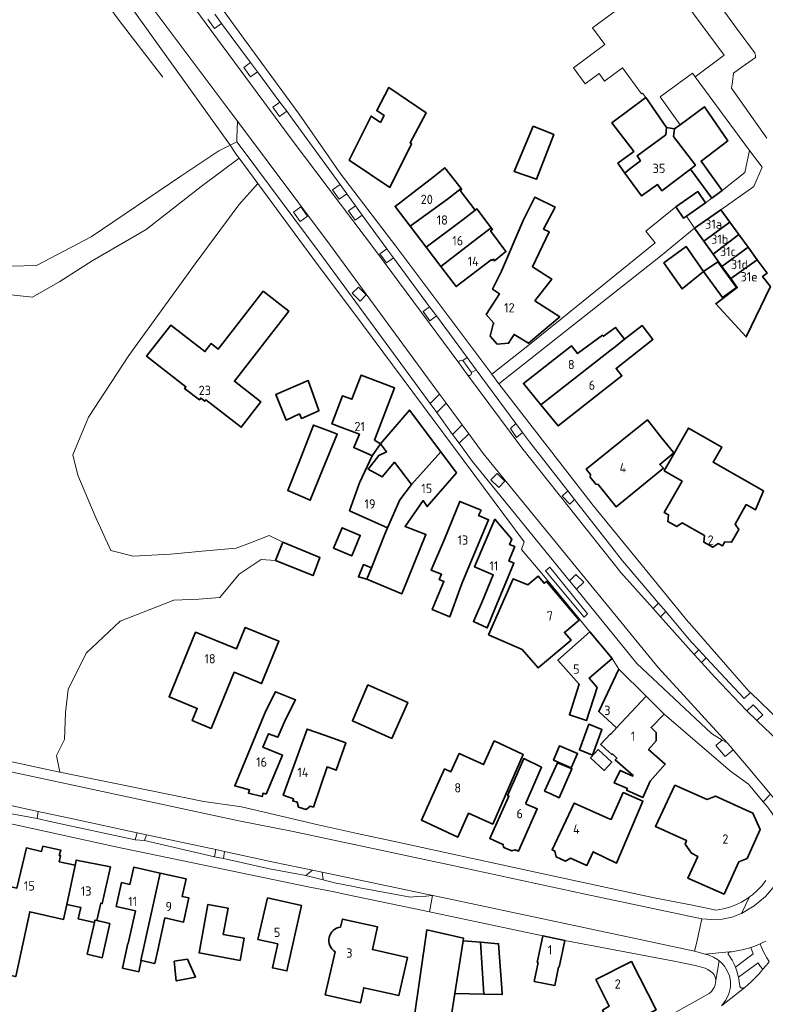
# Model space of a CAD drawing. Header units: metres. Extents: x 245598 to 248629, y 478632 to 481821.
# Tile 116 of 122: x 247805 to 247950, y 480172 to 480363. Entities that reach past the tile are written whole.
import ezdxf
from ezdxf.enums import TextEntityAlignment as Align

# ---------------------------------------------------------------- set-up
doc = ezdxf.new("R2010")
doc.units = ezdxf.units.M
for name, color, linetype, lineweight in [('B-XX-GR-GROENVOORZIENING-GV', 80, 'Continuous', 18), ('B-XX-GR-HOUTWAL-GV', 40, 'Continuous', 13), ('B-XX-OG-BEBOUWING-GV', 7, 'Continuous', 35), ('B-XX-OG-BEBOUWING-T18', 10, 'Continuous', 18), ('B-XX-OG-TERREIN_ERF-GV', 7, 'Continuous', 18), ('B-XX-VH-ONVERHARD-GV', 252, 'Continuous', 18), ('B-XX-VH-VERHARDING_GESLOTEN-GV', 252, 'Continuous', 18), ('B-XX-VH-VERHARDING_OPEN-GV', 252, 'Continuous', 18)]:
    doc.layers.add(name, color=color, linetype=linetype, lineweight=lineweight)
doc.styles.add('NLCS-ISO-M-T18', font='NLCS-ISO.ttf', dxfattribs={"height": 1.8})

msp = doc.modelspace()

# ---------------------------------------------------------------- linework, layer by layer
at = {"layer": 'B-XX-GR-GROENVOORZIENING-GV'}
for points in [[(247832.866, 480351.677), (247824.616, 480362.37), (247807.949, 480385.014), (247787.378, 480412.52), (247785.656, 480415.389), (247785.089, 480416.444), (247783.867, 480418.489), (247765.322, 480443.389), (247748.189, 480466.867), (247747.022, 480468), (247746.311, 480468.067), (247745.9, 480466.478), (247744.911, 480462.9), (247735.078, 480424.2), (247723.678, 480374.967)], [(247726.222, 480359.811), (247737.411, 480349.944), (247745.578, 480342.667), (247749.9, 480345.144), (247754.856, 480347.889), (247758.156, 480349), (247761.4, 480347.644), (247764.089, 480345.078), (247765.978, 480341.133), (247765.978, 480337), (247764.078, 480330.389), (247763.222, 480328.489), (247764.6, 480327.533), (247774.3, 480323.644), (247791.689, 480317.811), (247803.422, 480315.089), (247808.367, 480315.2), (247818.967, 480320.722), (247836.356, 480332.5), (247843.678, 480337.389), (247845.909, 480338.521), (247845.778, 480338.722), (247820.311, 480374.211)], [(247949.676, 480184.269), (247949.133, 480184.016), (247948.585, 480183.774), (247948.798, 480183.232), (247949.314, 480182.111), (247949.896, 480181.065)]]:
    msp.add_lwpolyline(points, dxfattribs=at)
for points in [[(247933.074, 480342.464), (247937.789, 480345.934), (247942.333, 480339.318), (247937.153, 480335.408), (247941.259, 480329.749), (247945.62, 480333.18), (247946.507, 480337.485), (247936.025, 480351.746), (247935.5, 480352.46), (247929.209, 480347.884)], [(247907.87, 480256.728), (247907.005, 480256.044), (247914.469, 480247.082), (247915.115, 480247.729)], [(247827.901, 480205.292), (247827.522, 480203.922), (247829.322, 480203.767), (247829.691, 480204.907)], [(247843.135, 480202.023), (247842.889, 480200.633), (247844.589, 480200.278), (247844.778, 480201.67)], [(247946.786, 480183.057), (247946.377, 480182.938), (247945.809, 480182.784), (247945.211, 480182.634), (247944.724, 480182.522), (247944.398, 480182.454), (247944.087, 480182.395), (247943.782, 480182.344), (247943.415, 480182.291), (247943.024, 480182.245), (247942.6, 480182.206), (247942.512, 480182.115), (247942.467, 480182.047), (247942.434, 480181.965), (247942.419, 480181.879), (247942.423, 480181.787), (247942.423, 480181.784), (247942.454, 480181.68), (247942.508, 480181.588), (247942.723, 480181.31), (247942.943, 480180.993), (247943.178, 480180.617), (247943.323, 480180.36), (247943.463, 480180.089), (247943.581, 480179.825), (247943.8, 480179.273), (247947.265, 480181.858)], [(247949.121, 480178.845), (247948.626, 480179.451), (247948.203, 480180.071), (247944.405, 480177.319), (247944.486, 480176.914), (247944.55, 480176.507), (247944.602, 480176.056), (247944.632, 480175.687), (247944.638, 480175.607), (247944.656, 480175.535), (247944.698, 480175.444), (247944.75, 480175.374), (247944.811, 480175.319), (247944.871, 480175.28), (247944.952, 480175.245), (247945.041, 480175.227), (247945.074, 480175.224), (247945.135, 480175.218), (247945.229, 480175.218), (247945.343, 480175.233), (247945.443, 480175.258), (247945.629, 480175.33), (247946.184, 480175.803), (247946.717, 480176.287), (247947.113, 480176.662), (247947.618, 480177.166), (247947.994, 480177.561), (247948.382, 480177.994)]]:
    msp.add_lwpolyline(points, close=True, dxfattribs=at)
at = {"layer": 'B-XX-GR-HOUTWAL-GV'}
msp.add_lwpolyline([(247795.822, 480220.689), (247811.356, 480217.356), (247812.87, 480217.048), (247812.22, 480220.28), (247813.82, 480223.38), (247814.02, 480228.62), (247814.5, 480233.04), (247817.98, 480240.1), (247824.6, 480246.3), (247834.96, 480250.34), (247839.86, 480250.58), (247843.9, 480250.9), (247847.64, 480255.38), (247851.94, 480258.22), (247854.66, 480258.06), (247856.08, 480261.58), (247853.44, 480262.86), (247849.83, 480261.44), (247847.06, 480260.44), (247841.18, 480259.92), (247834.32, 480259.24), (247827.08, 480258.86), (247822.76, 480260), (247819.72, 480266.66), (247816.36, 480274.54), (247815.422, 480278.521), (247818.456, 480285.822), (247826.3, 480297.778), (247839.111, 480315.522), (247847.589, 480326.967), (247851.234, 480331.087), (247847.629, 480335.961), (247840.3, 480330.511), (247829.633, 480322.189), (247819.156, 480316.122), (247812.9, 480312.111), (247807.589, 480309.078), (247802.211, 480309.611)], dxfattribs=at)
at = {"layer": 'B-XX-OG-BEBOUWING-GV'}
for points in [[(247875.051, 480342.886), (247873.228, 480344.139), (247868.964, 480335.613), (247876.853, 480330.304), (247881.066, 480338.755), (247880.762, 480338.964), (247883.878, 480344.787), (247876.656, 480349.69), (247874.304, 480345.203), (247875.717, 480344.243)], [(247923.37, 480333.889), (247925.392, 480335.464), (247924.754, 480336.424), (247930.312, 480340.529), (247930.48, 480341.903), (247926.426, 480347.712), (247919.882, 480342.844), (247923.992, 480337.459), (247924.113, 480337.287), (247921.027, 480335.027), (247922.4, 480333.08)], [(247935.131, 480333.883), (247939.237, 480328.225), (247941.259, 480329.749), (247937.153, 480335.408), (247942.333, 480339.318), (247937.789, 480345.934), (247933.074, 480342.464), (247931.978, 480341.657), (247931.81, 480340.209), (247936.067, 480334.622)], [(247904.59, 480342.17), (247900.94, 480333.4), (247905.24, 480331.9), (247908.62, 480340.58)], [(247935.131, 480333.883), (247936.067, 480334.622), (247931.81, 480340.209), (247931.978, 480341.657), (247930.48, 480341.903), (247930.312, 480340.529), (247924.754, 480336.424), (247925.392, 480335.464), (247923.37, 480333.889), (247922.4, 480333.08), (247925.64, 480328.66), (247928.695, 480330.892), (247929.572, 480329.678)], [(247884.942, 480332.054), (247882.743, 480330.372), (247877.857, 480326.636), (247880.78, 480322.813), (247888.002, 480328.052), (247890.638, 480330.125), (247887.494, 480334.123)], [(247888.002, 480328.052), (247880.78, 480322.813), (247883.871, 480318.771), (247891.023, 480324.102), (247893.387, 480325.907), (247890.499, 480329.688), (247890.768, 480329.96), (247890.638, 480330.125)], [(247909.805, 480305.246), (247904.949, 480308.362), (247908.22, 480312.56), (247904.5, 480314.92), (247907.74, 480321.68), (247906.62, 480322.26), (247908.88, 480326.5), (247904.96, 480328.42), (247902.68, 480323.92), (247898.466, 480314.077), (247896.745, 480310.598), (247898.084, 480309.729), (247895.505, 480305.685), (247896.985, 480304.039), (247896.867, 480303.846), (247896.272, 480301.523), (247897.625, 480299.961), (247899.842, 480300.12), (247900.404, 480301.027), (247900.917, 480301.854), (247903.741, 480300.115)], [(247932.26, 480326.566), (247933.769, 480324.378), (247934.333, 480324.767), (247938.037, 480327.323), (247936.527, 480329.511)], [(247883.871, 480318.771), (247886.754, 480315.001), (247893.809, 480320.459), (247896.492, 480322.509), (247893.713, 480326.145), (247893.387, 480325.907), (247891.023, 480324.102)], [(247937.711, 480319.874), (247942.722, 480323.586), (247940.961, 480326), (247935.884, 480322.414)], [(247939.489, 480317.404), (247944.48, 480321.176), (247942.722, 480323.586), (247937.711, 480319.874)], [(247896.919, 480316.392), (247897.112, 480316.103), (247899.333, 480317.888), (247896.36, 480321.9), (247896.733, 480322.194), (247896.492, 480322.509), (247893.809, 480320.459), (247886.754, 480315.001), (247889.721, 480311.121), (247896.51, 480316.313), (247896.623, 480316.164)], [(247941.199, 480315.027), (247946.261, 480318.734), (247944.48, 480321.176), (247939.489, 480317.404)], [(247937.64, 480314.04), (247934.24, 480318.86), (247929.94, 480315.7), (247933.46, 480310.64)], [(247946.261, 480318.734), (247941.199, 480315.027), (247942.915, 480312.643), (247948.028, 480316.312)], [(247937.64, 480314.04), (247941.3, 480308.96), (247944, 480310.94), (247940.38, 480315.93)], [(247950.568, 480311.154), (247949.064, 480313.067), (247949.937, 480313.695), (247948.028, 480316.312), (247942.915, 480312.643), (247944.17, 480310.898), (247940.013, 480307.768), (247945.91, 480301.362), (247950.603, 480311.109)], [(247852.296, 480310.212), (247843.584, 480299.003), (247842.22, 480300.064), (247841.018, 480298.518), (247834.417, 480303.649), (247829.723, 480297.608), (247837.335, 480291.693), (247837.086, 480291.372), (247839.937, 480289.156), (247840.198, 480289.493), (247840.979, 480288.885), (247841.194, 480289.161), (247848.038, 480283.842), (247851.872, 480288.777), (247846.726, 480292.776), (247857.271, 480306.344)], [(247906.132, 480288.194), (247909.466, 480284.106), (247918.592, 480291.291), (247921.802, 480293.818), (247920.677, 480295.247), (247927.825, 480300.875), (247925.715, 480303.556), (247922.333, 480300.91), (247920.156, 480299.206), (247920.029, 480299.096)], [(247906.132, 480288.194), (247920.029, 480299.096), (247920.156, 480299.206), (247922.333, 480300.91), (247920.544, 480303.203), (247918.246, 480301.475), (247918.051, 480301.707), (247913.225, 480298.118), (247912.068, 480299.61), (247902.74, 480292.352)], [(247873.87, 480281.376), (247877.73, 480291.509), (247871.29, 480293.961), (247869.502, 480289.267), (247867.695, 480289.955), (247865.624, 480284.516), (247866.003, 480284.372), (247867.175, 480283.926), (247870.941, 480282.492), (247869.836, 480279.921), (247872.878, 480278.565), (247873.447, 480278.315), (247875.037, 480280.609)], [(247863.065, 480287.025), (247863.1, 480287.04), (247863.11, 480287.08), (247863.098, 480287.112), (247861.025, 480292.883), (247854.74, 480290.18), (247856.76, 480285.24), (247859.32, 480286.44), (247859.72, 480285.56)], [(247886.701, 480279.115), (247880.677, 480287.165), (247875.037, 480280.609), (247876.219, 480279.117), (247874.683, 480278.387), (247872.622, 480275.762), (247875.33, 480274.225), (247877.719, 480277.071), (247881.042, 480272.773)], [(247921.867, 480281.339), (247914.913, 480275.726), (247915.745, 480274.671), (247915.686, 480274.184), (247916.745, 480272.841), (247917.232, 480272.785), (247920.675, 480268.419), (247929.88, 480275.903), (247929.139, 480276.664), (247931.87, 480278.904), (247929.58, 480281.762), (247926.757, 480285.286)], [(247863.78, 480275.6), (247866.64, 480282.52), (247865.53, 480282.94), (247862.02, 480284.28), (247859.36, 480277.28), (247857.074, 480271.63), (247861.413, 480269.719)], [(247929.978, 480275.438), (247933.465, 480273.427), (247929.994, 480267.341), (247930.81, 480266.871), (247930.709, 480265.594), (247932.459, 480264.603), (247933.48, 480265.331), (247937.808, 480262.857), (247937.709, 480261.59), (247939.44, 480260.594), (247940.482, 480261.324), (247941.297, 480260.858), (247941.778, 480261.679), (247943.042, 480261.577), (247944.465, 480264.066), (247943.734, 480265.098), (247945.9, 480268.865), (247947.717, 480267.88), (247949.279, 480271.516), (247939.494, 480277.075), (247941.17, 480279.996), (247934.738, 480283.683)], [(247873.447, 480278.315), (247870.954, 480273.114), (247869.04, 480267.69), (247869.06, 480267.69), (247876.377, 480264.342), (247878.801, 480269.775), (247881.042, 480272.773), (247877.719, 480277.071), (247875.33, 480274.225), (247872.622, 480275.762), (247874.683, 480278.387), (247876.219, 480279.117), (247875.037, 480280.609)], [(247886.701, 480279.115), (247881.042, 480272.773), (247878.801, 480269.775), (247876.377, 480264.342), (247875.993, 480263.481), (247873.281, 480256.648), (247872.397, 480254.422), (247879.143, 480251.58), (247883.845, 480263.078), (247879.786, 480264.608), (247883.329, 480269.64), (247884.09, 480268.478), (247889.755, 480275.034)], [(247887.411, 480262.179), (247884.845, 480256.148), (247886.87, 480255.377), (247886.429, 480254.353), (247887.335, 480253.991), (247885.06, 480248.54), (247888.46, 480247.1), (247890.44, 480252.68), (247891.011, 480254.05), (247895.969, 480265.944), (247894.027, 480266.746), (247894.515, 480267.765), (247890.384, 480269.496)], [(247897.249, 480248.787), (247900.89, 480257.547), (247899.92, 480257.96), (247901.057, 480260.747), (247900.036, 480261.111), (247900.474, 480262.181), (247897.221, 480266.027), (247893.273, 480256.797), (247896.882, 480255.248), (247894.686, 480249.873), (247893.027, 480246.233), (247895.734, 480244.971)], [(247865.944, 480260.415), (247869.457, 480258.941), (247871.119, 480262.902), (247867.605, 480264.376)], [(247854.66, 480258.06), (247861.96, 480255.12), (247863.31, 480258.6), (247856.08, 480261.58)], [(247873.281, 480256.648), (247871.74, 480257.24), (247870.74, 480254.88), (247872.397, 480254.422)], [(247895.993, 480243.617), (247902.478, 480240.776), (247905.591, 480237.239), (247911.959, 480242.594), (247910.685, 480244.11), (247913.502, 480246.478), (247907.175, 480254.002), (247906.742, 480253.638), (247905.566, 480255.036), (247903.573, 480253.328), (247900.761, 480254.5)], [(247839.207, 480244.153), (247834.066, 480231.635), (247839.534, 480229.389), (247838.558, 480227.012), (247842.22, 480225.508), (247846.684, 480236.378), (247851.987, 480234.201), (247855.348, 480242.386), (247848.829, 480245.064), (247847.12, 480240.903)], [(247915.584, 480244.215), (247909.407, 480238.717), (247913.56, 480234.058), (247911.629, 480228.115), (247914.929, 480227.042), (247917.015, 480233.46), (247915.486, 480235.258), (247919.92, 480239.028)], [(247920.776, 480225.598), (247926.501, 480231.737), (247921.195, 480236.984), (247917.311, 480228.779)], [(247872.61, 480233.96), (247869.6, 480226.98), (247877.22, 480223.56), (247880.33, 480230.54), (247873.3, 480233.64)], [(247856.657, 480227.257), (247858.58, 480231.02), (247854.68, 480232.62), (247852.8, 480228.884), (247846.807, 480214.376), (247849.622, 480213.642), (247849.453, 480212.993), (247852.112, 480212.3), (247852.282, 480212.948), (247852.868, 480212.795), (247856.017, 480220.31), (247852.259, 480221.861), (247853.344, 480224.473), (247855.162, 480223.824)], [(247923.924, 480216.249), (247921.49, 480217.364), (247920.331, 480214.947), (247922.868, 480213.885), (247922.778, 480213.683), (247922.728, 480213.571), (247925.88, 480212.151), (247925.922, 480212.245), (247927.281, 480215.259), (247930.223, 480218.575), (247926.981, 480221.452), (247928.459, 480223.118), (247928.427, 480224.747), (247927.462, 480225.693), (247929.992, 480228.286), (247926.501, 480231.737), (247920.776, 480225.598), (247919.663, 480224.386), (247919.589, 480224.455), (247917.731, 480222.431), (247917.706, 480222.404), (247918.614, 480221.57), (247919.79, 480220.491), (247919.862, 480220.425), (247919.985, 480220.56), (247920.854, 480219.763), (247920.537, 480219.405), (247923.972, 480216.357)], [(247861.38, 480210.474), (247862.044, 480210.27), (247864.671, 480218.042), (247866.424, 480217.408), (247868.308, 480222.742), (247864.201, 480224.204), (247860.812, 480225.375), (247856.194, 480212.6), (247858.161, 480211.898), (247858.031, 480211.5), (247858.86, 480211.246), (247859.121, 480210.273), (247860.618, 480209.814)], [(247913.58, 480221.38), (247916.1, 480220.34), (247917.93, 480225.27), (247915.4, 480226.3), (247913.57, 480221.38)], [(247897.068, 480223.092), (247895.007, 480218.49), (247890.28, 480220.655), (247888.658, 480217.124), (247887.439, 480217.665), (247882.957, 480207.741), (247889.996, 480204.445), (247892.083, 480209.071), (247896.785, 480206.982), (247902.69, 480220.441)], [(247908.55, 480219.371), (247912, 480217.888), (247913.193, 480220.662), (247909.742, 480222.145)], [(247901.252, 480201.933), (247901.747, 480201.712), (247905.407, 480209.921), (247903.292, 480210.849), (247903.223, 480211.013), (247906.24, 480217.988), (247902.801, 480219.651), (247901.051, 480215.658), (247899.66, 480212.499), (247899.909, 480212.395), (247896.199, 480204.187), (247898.622, 480203.106), (247898.741, 480203.053), (247898.921, 480202.428), (247900.475, 480201.78), (247901.117, 480201.993)], [(247915.743, 480219.808), (247918.397, 480217.376), (247919.86, 480218.973), (247917.206, 480221.405)], [(247906.84, 480213.34), (247908.016, 480212.814), (247909.66, 480212.08), (247912.12, 480217.68), (247911.859, 480217.788), (247909.32, 480218.84)], [(247932.067, 480214.496), (247928.311, 480206.539), (247934.356, 480203.781), (247934.073, 480203.11), (247935.275, 480201.316), (247936.519, 480200.725), (247934.588, 480196.472), (247941.604, 480193.401), (247944.463, 480199.668), (247946.073, 480200.298), (247948.597, 480205.894), (247947.187, 480209.116), (247939.947, 480212.389), (247938.313, 480211.761)], [(247919.204, 480208.025), (247912.588, 480211.054), (247908.276, 480202.002), (247908.83, 480201.738), (247909.065, 480200.632), (247910.862, 480199.82), (247911.878, 480200.359), (247915.048, 480198.955), (247916.272, 480201.627), (247920.78, 480199.42), (247925.88, 480211.4), (247922.06, 480213.08), (247919.94, 480208.31), (247919.722, 480207.843), (247919.222, 480208.063)], [(247798.393, 480174.689), (247801.547, 480174.052), (247802.355, 480177.837), (247804.372, 480177.435), (247807.081, 480189.978), (247813.635, 480188.494), (247814.271, 480191.394), (247815.907, 480199.303), (247815.838, 480199.03), (247812.782, 480199.673), (247813.057, 480200.833), (247812.794, 480200.893), (247813.1, 480201.911), (247809.611, 480202.678), (247809.375, 480201.672), (247806.42, 480202.345), (247804.581, 480194.571), (247802.821, 480194.92)], [(247819.608, 480187.922), (247819.711, 480188.378), (247820.09, 480188.288), (247820.817, 480191.628), (247821.12, 480191.573), (247822.694, 480198.667), (247816.089, 480200.015), (247815.907, 480199.303), (247814.271, 480191.394), (247816.942, 480190.837), (247816.457, 480188.607)], [(247832.371, 480197.485), (247827.238, 480198.637), (247826.487, 480195.291), (247824.877, 480195.652), (247823.83, 480190.981), (247827.539, 480190.149), (247826.127, 480183.851), (247826.078, 480183.86), (247825.052, 480179.058), (247828.174, 480178.358), (247828.667, 480180.557), (247828.625, 480180.567)], [(247832.371, 480197.485), (247828.625, 480180.567), (247828.667, 480180.557), (247831.28, 480179.971), (247831.861, 480182.565), (247833.259, 480188.8), (247836.875, 480187.989), (247837.926, 480192.677), (247836.599, 480192.975), (247837.36, 480196.366)], [(247847.849, 480180.551), (247848.63, 480184.844), (247844.573, 480185.582), (247845.505, 480190.702), (247841.596, 480191.414), (247839.882, 480182.002)], [(247853.119, 480192.709), (247851.274, 480184.615), (247855.139, 480183.744), (247854.097, 480179.115), (247856.892, 480178.524), (247859.705, 480191.222)], [(247819.711, 480188.378), (247819.608, 480187.922), (247818.222, 480181.756), (247821.078, 480181.067), (247822.556, 480187.7), (247820.09, 480188.288)], [(247889.456, 480174.146), (247891.071, 480184.367), (247891.147, 480184.847), (247883.989, 480186.462), (247881.429, 480168.522), (247877.106, 480167.776), (247882.248, 480157.713), (247876.408, 480154.592), (247877.064, 480153.456), (247873.232, 480151.539), (247877.798, 480142.652), (247877.824, 480142.601), (247885.726, 480146.491), (247882.363, 480153.06), (247884.058, 480153.896), (247885.82, 480150.547), (247896.071, 480155.778), (247888.74, 480169.618)], [(247905.393, 480180.18), (247905.554, 480180.145), (247904.836, 480176.501), (247908.833, 480175.73), (247909.533, 480179.281), (247909.644, 480179.257), (247910.764, 480184.417), (247906.513, 480185.34)], [(247895.071, 480174.02), (247894.433, 480184.088), (247891.071, 480184.367), (247889.456, 480174.146)], [(247895.071, 480174.02), (247898.64, 480173.94), (247898.56, 480175.19), (247897.9, 480183.8), (247894.433, 480184.088)], [(247839.207, 480177.328), (247837.623, 480180.803), (247835.055, 480180.401), (247835.454, 480176.599)], [(247923.703, 480180.346), (247916.781, 480176.864), (247919.344, 480171.701), (247918.084, 480170.916), (247920.173, 480166.777), (247928.476, 480171.009)]]:
    msp.add_lwpolyline(points, close=True, dxfattribs=at)
msp.add_lwpolyline([(247866.234, 480182.258), (247864.34, 480173.879), (247871.136, 480172.342), (247871.797, 480175.269), (247878.569, 480173.738), (247880.242, 480181.138), (247873.47, 480182.668), (247874.459, 480187.043), (247867.663, 480188.579), (247867.304, 480186.992)], dxfattribs=at)
msp.add_lwpolyline([(247867.304, 480186.992, 0.7115741), (247866.234, 480182.258)], format="xyb", dxfattribs=at)
at = {"layer": 'B-XX-OG-TERREIN_ERF-GV'}
for points in [[(247838.722, 480372.756), (247848.711, 480359), (247859.267, 480344.478), (247865.01, 480336.26), (247867.18, 480333.16), (247878.02, 480318.94), (247896.62, 480294.16), (247903.56, 480299.64), (247910.22, 480304.98), (247928.28, 480319.56), (247926.47, 480321.86), (247932.26, 480326.566), (247936.527, 480329.511), (247938.037, 480327.323), (247939.237, 480328.225), (247935.131, 480333.883), (247929.572, 480329.678), (247928.695, 480330.892), (247925.64, 480328.66), (247922.4, 480333.08), (247921.027, 480335.027), (247924.113, 480337.287), (247923.992, 480337.459), (247919.882, 480342.844), (247926.426, 480347.712), (247925.799, 480348.599), (247925.601, 480348.453), (247921.914, 480353.458), (247918.454, 480350.91), (247917.383, 480352.364), (247914.718, 480350.402), (247912.437, 480353.499), (247918.535, 480357.991), (247916.131, 480361.255), (247922.709, 480366.101)], [(247950.018, 480210.341), (247949.213, 480211.297), (247946.333, 480214.72), (247942.877, 480217.213), (247929.992, 480228.286), (247927.462, 480225.693), (247928.427, 480224.747), (247928.459, 480223.118), (247926.981, 480221.452), (247930.223, 480218.575), (247927.281, 480215.259), (247925.922, 480212.245), (247925.88, 480212.151), (247922.728, 480213.571), (247922.778, 480213.683), (247922.868, 480213.885), (247920.331, 480214.947), (247921.49, 480217.364), (247923.924, 480216.249), (247923.972, 480216.357), (247920.537, 480219.405), (247920.854, 480219.763), (247919.985, 480220.56), (247919.862, 480220.425), (247919.79, 480220.491), (247918.614, 480221.57), (247917.706, 480222.404), (247917.731, 480222.431), (247919.589, 480224.455), (247919.663, 480224.386), (247920.776, 480225.598), (247917.311, 480228.779), (247921.195, 480236.984), (247919.92, 480239.028), (247915.486, 480235.258), (247917.015, 480233.46), (247914.929, 480227.042), (247911.629, 480228.115), (247913.56, 480234.058), (247909.407, 480238.717), (247915.584, 480244.215), (247913.58, 480246.7), (247906.3, 480255.53), (247902.36, 480260.18), (247902.9, 480261.66), (247871.52, 480303.73), (247861.94, 480316.58), (247851.234, 480331.087), (247847.589, 480326.967), (247839.111, 480315.522), (247826.3, 480297.778), (247818.456, 480285.822), (247815.422, 480278.521), (247816.36, 480274.54), (247819.72, 480266.66), (247822.76, 480260), (247827.08, 480258.86), (247834.32, 480259.24), (247841.18, 480259.92), (247847.06, 480260.44), (247849.83, 480261.44), (247853.44, 480262.86), (247856.08, 480261.58), (247863.31, 480258.6), (247861.96, 480255.12), (247854.66, 480258.06), (247851.94, 480258.22), (247847.64, 480255.38), (247843.9, 480250.9), (247839.86, 480250.58), (247834.96, 480250.34), (247824.6, 480246.3), (247817.98, 480240.1), (247814.5, 480233.04), (247814.02, 480228.62), (247813.82, 480223.38), (247812.22, 480220.28), (247812.87, 480217.048), (247840.778, 480211.367), (247848.111, 480210.289), (247862.94, 480206.8), (247870.52, 480205.16), (247878.09, 480203.52), (247903.59, 480198.01), (247919.4, 480194.59), (247928.04, 480192.72), (247935.467, 480191.291), (247940.074, 480190.277), (247941.489, 480190.536), (247942.66, 480190.864), (247943.888, 480191.329), (247944.994, 480191.865), (247946.204, 480192.599), (247946.547, 480192.853), (247947.096, 480193.26), (247948.106, 480194.162), (247948.84, 480194.944), (247949.725, 480196.076)], [(247950.603, 480311.109), (247945.91, 480301.362), (247940.013, 480307.768), (247944.17, 480310.898), (247942.915, 480312.643), (247941.199, 480315.027), (247939.489, 480317.404), (247937.711, 480319.874), (247935.884, 480322.414), (247929.26, 480317.02), (247897.94, 480292.24), (247907.34, 480280.16), (247916.26, 480268.7), (247922.32, 480261.28), (247934.68, 480246.16), (247934.89, 480245.92), (247942.817, 480236.841), (247946.438, 480232.711), (247946.717, 480232.442), (247956.455, 480223.052)], [(247931.101, 480169.921), (247938.739, 480174.14), (247939.163, 480174.557), (247939.422, 480174.91), (247939.702, 480175.336), (247939.877, 480175.776), (247939.972, 480176.301), (247939.993, 480176.769), (247939.91, 480177.288), (247939.717, 480177.793), (247939.351, 480178.174), (247938.942, 480178.51), (247938.454, 480178.816), (247937.962, 480179.044), (247936.026, 480179.567), (247931.967, 480180.397), (247910.764, 480184.417), (247909.644, 480179.257), (247909.533, 480179.281), (247908.833, 480175.73), (247904.836, 480176.501), (247905.554, 480180.145), (247905.393, 480180.18), (247906.513, 480185.34), (247884.5, 480189.968), (247868.7, 480193.29), (247866.03, 480193.82), (247861.34, 480194.77), (247859.16, 480195.2), (247823.722, 480202.589), (247793.367, 480209.211)], [(247804.581, 480194.571), (247806.42, 480202.345), (247809.375, 480201.672), (247809.611, 480202.678), (247813.1, 480201.911), (247812.794, 480200.893), (247813.057, 480200.833), (247812.782, 480199.673), (247815.838, 480199.03), (247815.907, 480199.303), (247816.089, 480200.015), (247822.694, 480198.667), (247821.12, 480191.573), (247820.817, 480191.628)], [(247820.817, 480191.628), (247820.09, 480188.288), (247822.556, 480187.7), (247821.078, 480181.067), (247818.222, 480181.756), (247819.608, 480187.922), (247816.457, 480188.607), (247816.942, 480190.837), (247814.271, 480191.394), (247813.635, 480188.494), (247807.081, 480189.978), (247804.372, 480177.435), (247802.355, 480177.837), (247801.547, 480174.052), (247801.952, 480173.93), (247801.061, 480169.601)], [(247867.304, 480186.992), (247867.663, 480188.579), (247874.459, 480187.043), (247873.47, 480182.668), (247880.242, 480181.138), (247878.569, 480173.738), (247871.797, 480175.269), (247871.136, 480172.342), (247864.34, 480173.879), (247866.234, 480182.258)], [(247881.429, 480168.522), (247883.989, 480186.462), (247891.147, 480184.847), (247891.071, 480184.367), (247894.433, 480184.088), (247897.9, 480183.8), (247898.56, 480175.19), (247898.64, 480173.94), (247895.071, 480174.02), (247889.456, 480174.146), (247888.74, 480169.618)]]:
    msp.add_lwpolyline(points, dxfattribs=at)
for points in [[(247880.762, 480338.964), (247881.066, 480338.755), (247876.853, 480330.304), (247868.964, 480335.613), (247873.228, 480344.139), (247875.051, 480342.886), (247875.717, 480344.243), (247874.304, 480345.203), (247876.656, 480349.69), (247883.878, 480344.787)], [(247904.59, 480342.17), (247908.62, 480340.58), (247905.24, 480331.9), (247900.94, 480333.4)], [(247896.492, 480322.509), (247896.733, 480322.194), (247896.36, 480321.9), (247899.333, 480317.888), (247897.112, 480316.103), (247896.919, 480316.392), (247896.623, 480316.164), (247896.51, 480316.313), (247889.721, 480311.121), (247886.754, 480315.001), (247883.871, 480318.771), (247880.78, 480322.813), (247877.857, 480326.636), (247882.743, 480330.372), (247884.942, 480332.054), (247887.494, 480334.123), (247890.638, 480330.125), (247890.768, 480329.96), (247890.499, 480329.688), (247893.387, 480325.907), (247893.713, 480326.145)], [(247904.949, 480308.362), (247909.805, 480305.246), (247903.741, 480300.115), (247900.917, 480301.854), (247900.404, 480301.027), (247899.842, 480300.12), (247897.625, 480299.961), (247896.272, 480301.523), (247896.867, 480303.846), (247896.985, 480304.039), (247895.505, 480305.685), (247898.084, 480309.729), (247896.745, 480310.598), (247898.466, 480314.077), (247902.68, 480323.92), (247904.96, 480328.42), (247908.88, 480326.5), (247906.62, 480322.26), (247907.74, 480321.68), (247904.5, 480314.92), (247908.22, 480312.56)], [(247929.94, 480315.7), (247934.24, 480318.86), (247937.64, 480314.04), (247933.46, 480310.64)], [(247937.64, 480314.04), (247940.38, 480315.93), (247944, 480310.94), (247941.3, 480308.96)], [(247852.296, 480310.212), (247857.271, 480306.344), (247846.726, 480292.776), (247851.872, 480288.777), (247848.038, 480283.842), (247841.194, 480289.161), (247840.979, 480288.885), (247840.198, 480289.493), (247839.937, 480289.156), (247837.086, 480291.372), (247837.335, 480291.693), (247829.723, 480297.608), (247834.417, 480303.649), (247841.018, 480298.518), (247842.22, 480300.064), (247843.584, 480299.003)], [(247906.132, 480288.194), (247902.74, 480292.352), (247912.068, 480299.61), (247913.225, 480298.118), (247918.051, 480301.707), (247918.246, 480301.475), (247920.544, 480303.203), (247922.333, 480300.91), (247925.715, 480303.556), (247927.825, 480300.875), (247920.677, 480295.247), (247921.802, 480293.818), (247918.592, 480291.291), (247909.466, 480284.106)], [(247872.397, 480254.422), (247870.74, 480254.88), (247871.74, 480257.24), (247873.281, 480256.648), (247875.993, 480263.481), (247876.377, 480264.342), (247869.06, 480267.69), (247869.04, 480267.69), (247870.954, 480273.114), (247873.447, 480278.315), (247872.878, 480278.565), (247869.836, 480279.921), (247870.941, 480282.492), (247867.175, 480283.926), (247866.003, 480284.372), (247865.624, 480284.516), (247867.695, 480289.955), (247869.502, 480289.267), (247871.29, 480293.961), (247877.73, 480291.509), (247873.87, 480281.376), (247875.037, 480280.609), (247880.677, 480287.165), (247886.701, 480279.115), (247889.755, 480275.034), (247884.09, 480268.478), (247883.329, 480269.64), (247879.786, 480264.608), (247883.845, 480263.078), (247879.143, 480251.58)], [(247863.1, 480287.04), (247863.065, 480287.025), (247859.72, 480285.56), (247859.32, 480286.44), (247856.76, 480285.24), (247854.74, 480290.18), (247861.025, 480292.883), (247863.098, 480287.112), (247863.11, 480287.08)], [(247915.745, 480274.671), (247914.913, 480275.726), (247921.867, 480281.339), (247926.757, 480285.286), (247929.58, 480281.762), (247931.87, 480278.904), (247929.139, 480276.664), (247929.88, 480275.903), (247920.675, 480268.419), (247917.232, 480272.785), (247916.745, 480272.841), (247915.686, 480274.184)], [(247866.64, 480282.52), (247863.78, 480275.6), (247861.413, 480269.719), (247857.074, 480271.63), (247859.36, 480277.28), (247862.02, 480284.28), (247865.53, 480282.94)], [(247945.9, 480268.865), (247943.734, 480265.098), (247944.465, 480264.066), (247943.042, 480261.577), (247941.778, 480261.679), (247941.297, 480260.858), (247940.482, 480261.324), (247939.44, 480260.594), (247937.709, 480261.59), (247937.808, 480262.857), (247933.48, 480265.331), (247932.459, 480264.603), (247930.709, 480265.594), (247930.81, 480266.871), (247929.994, 480267.341), (247933.465, 480273.427), (247929.978, 480275.438), (247934.738, 480283.683), (247941.17, 480279.996), (247939.494, 480277.075), (247949.279, 480271.516), (247947.717, 480267.88)], [(247887.335, 480253.991), (247886.429, 480254.353), (247886.87, 480255.377), (247884.845, 480256.148), (247887.411, 480262.179), (247890.384, 480269.496), (247894.515, 480267.765), (247894.027, 480266.746), (247895.969, 480265.944), (247891.011, 480254.05), (247890.44, 480252.68), (247888.46, 480247.1), (247885.06, 480248.54)], [(247894.686, 480249.873), (247896.882, 480255.248), (247893.273, 480256.797), (247897.221, 480266.027), (247900.474, 480262.181), (247900.036, 480261.111), (247901.057, 480260.747), (247899.92, 480257.96), (247900.89, 480257.547), (247897.249, 480248.787), (247895.734, 480244.971), (247893.027, 480246.233)], [(247865.944, 480260.415), (247867.605, 480264.376), (247871.119, 480262.902), (247869.457, 480258.941)], [(247895.993, 480243.617), (247900.761, 480254.5), (247903.573, 480253.328), (247905.566, 480255.036), (247906.742, 480253.638), (247907.175, 480254.002), (247913.502, 480246.478), (247910.685, 480244.11), (247911.959, 480242.594), (247905.591, 480237.239), (247902.478, 480240.776)], [(247839.207, 480244.153), (247847.12, 480240.903), (247848.829, 480245.064), (247855.348, 480242.386), (247851.987, 480234.201), (247846.684, 480236.378), (247842.22, 480225.508), (247838.558, 480227.012), (247839.534, 480229.389), (247834.066, 480231.635)], [(247872.61, 480233.96), (247873.3, 480233.64), (247880.33, 480230.54), (247877.22, 480223.56), (247869.6, 480226.98)], [(247852.8, 480228.884), (247854.68, 480232.62), (247858.58, 480231.02), (247856.657, 480227.257), (247855.162, 480223.824), (247853.344, 480224.473), (247852.259, 480221.861), (247856.017, 480220.31), (247852.868, 480212.795), (247852.282, 480212.948), (247852.112, 480212.3), (247849.453, 480212.993), (247849.622, 480213.642), (247846.807, 480214.376)], [(247864.671, 480218.042), (247862.044, 480210.27), (247861.38, 480210.474), (247860.618, 480209.814), (247859.121, 480210.273), (247858.86, 480211.246), (247858.031, 480211.5), (247858.161, 480211.898), (247856.194, 480212.6), (247860.812, 480225.375), (247864.201, 480224.204), (247868.308, 480222.742), (247866.424, 480217.408)], [(247913.58, 480221.38), (247913.57, 480221.38), (247915.4, 480226.3), (247917.93, 480225.27), (247916.1, 480220.34)], [(247897.068, 480223.092), (247902.69, 480220.441), (247896.785, 480206.982), (247892.083, 480209.071), (247889.996, 480204.445), (247882.957, 480207.741), (247887.439, 480217.665), (247888.658, 480217.124), (247890.28, 480220.655), (247895.007, 480218.49)], [(247908.55, 480219.371), (247909.742, 480222.145), (247913.193, 480220.662), (247912, 480217.888)], [(247901.747, 480201.712), (247901.252, 480201.933), (247901.117, 480201.993), (247900.475, 480201.78), (247898.921, 480202.428), (247898.741, 480203.053), (247898.622, 480203.106), (247896.199, 480204.187), (247899.909, 480212.395), (247899.66, 480212.499), (247901.051, 480215.658), (247902.801, 480219.651), (247906.24, 480217.988), (247903.223, 480211.013), (247903.292, 480210.849), (247905.407, 480209.921)], [(247915.743, 480219.808), (247917.206, 480221.405), (247919.86, 480218.973), (247918.397, 480217.376)], [(247908.016, 480212.814), (247906.84, 480213.34), (247909.32, 480218.84), (247911.859, 480217.788), (247912.12, 480217.68), (247909.66, 480212.08)], [(247932.067, 480214.496), (247938.313, 480211.761), (247939.947, 480212.389), (247947.187, 480209.116), (247948.597, 480205.894), (247946.073, 480200.298), (247944.463, 480199.668), (247941.604, 480193.401), (247934.588, 480196.472), (247936.519, 480200.725), (247935.275, 480201.316), (247934.073, 480203.11), (247934.356, 480203.781), (247928.311, 480206.539)], [(247912.588, 480211.054), (247919.204, 480208.025), (247919.222, 480208.063), (247919.722, 480207.843), (247919.94, 480208.31), (247922.06, 480213.08), (247925.88, 480211.4), (247920.78, 480199.42), (247916.272, 480201.627), (247915.048, 480198.955), (247911.878, 480200.359), (247910.862, 480199.82), (247909.065, 480200.632), (247908.83, 480201.738), (247908.276, 480202.002)], [(247832.371, 480197.485), (247837.36, 480196.366), (247836.599, 480192.975), (247837.926, 480192.677), (247836.875, 480187.989), (247833.259, 480188.8), (247831.861, 480182.565), (247831.28, 480179.971), (247828.667, 480180.557), (247828.174, 480178.358), (247825.052, 480179.058), (247826.078, 480183.86), (247826.127, 480183.851), (247827.539, 480190.149), (247823.83, 480190.981), (247824.877, 480195.652), (247826.487, 480195.291), (247827.238, 480198.637)], [(247847.849, 480180.551), (247839.882, 480182.002), (247841.596, 480191.414), (247845.505, 480190.702), (247844.573, 480185.582), (247848.63, 480184.844)], [(247853.119, 480192.709), (247859.705, 480191.222), (247856.892, 480178.524), (247854.097, 480179.115), (247855.139, 480183.744), (247851.274, 480184.615)], [(247839.207, 480177.328), (247835.454, 480176.599), (247835.055, 480180.401), (247837.623, 480180.803)], [(247923.703, 480180.346), (247928.476, 480171.009), (247920.173, 480166.777), (247918.084, 480170.916), (247919.344, 480171.701), (247916.781, 480176.864)]]:
    msp.add_lwpolyline(points, close=True, dxfattribs=at)
msp.add_lwpolyline([(247866.234, 480182.258, -0.7115741), (247867.304, 480186.992)], format="xyb", dxfattribs=at)
at = {"layer": 'B-XX-VH-ONVERHARD-GV'}
for points in [[(247868.5, 480329.095), (247867.196, 480330.885), (247865.712, 480329.818), (247867.005, 480328.02)], [(247859.443, 480323.726), (247860.864, 480324.748), (247859.571, 480326.546), (247858.15, 480325.525)], [(247870.204, 480326.753), (247868.852, 480325.781), (247870.145, 480323.983), (247871.507, 480324.962)], [(247876.256, 480318.438), (247874.913, 480317.473), (247876.206, 480315.675), (247877.571, 480316.655), (247876.4, 480318.24)], [(247871.079, 480308.305), (247872.265, 480309.491), (247870.759, 480310.997), (247869.573, 480309.811)], [(247885.864, 480305.428), (247884.548, 480307.21), (247883.274, 480306.293), (247884.566, 480304.495)], [(247893.568, 480294.999), (247891.799, 480297.394), (247890.983, 480296.799), (247892.66, 480294.441)], [(247884.653, 480288.438), (247885.925, 480286.699), (247887.755, 480288.527), (247887.441, 480288.955), (247886.48, 480290.264)], [(247902.561, 480282.825), (247901.242, 480284.611), (247900.203, 480283.588), (247901.412, 480281.899)], [(247889.014, 480282.48), (247890.287, 480280.741), (247892.12, 480282.576), (247890.846, 480284.314)], [(247897.942, 480272.192), (247899.128, 480273.378), (247897.622, 480274.884), (247896.436, 480273.698)], [(247911.751, 480268.965), (247912.645, 480269.858), (247911.321, 480271.547), (247910.245, 480270.471)], [(247911.668, 480254.119), (247913.019, 480252.459), (247914.411, 480253.851), (247912.905, 480255.357)], [(247929.293, 480247.131), (247930.297, 480248.135), (247928.916, 480249.765), (247927.87, 480248.719)], [(247936.689, 480240.744), (247935.805, 480239.86), (247937.228, 480238.271), (247938.141, 480239.184)], [(247947.986, 480227.019), (247949.12, 480228.144), (247947.219, 480230.062), (247946.032, 480228.885)], [(247941.269, 480223.229), (247940.03, 480222.176), (247941.807, 480220.043), (247943.397, 480221.354), (247942.83, 480222.033), (247942.213, 480222.705)]]:
    msp.add_lwpolyline(points, close=True, dxfattribs=at)
at = {"layer": 'B-XX-VH-VERHARDING_GESLOTEN-GV'}
for points in [[(247956.211, 480219.163), (247947.986, 480227.019), (247946.032, 480228.885), (247945.929, 480228.984), (247939.795, 480235.406), (247937.228, 480238.271), (247935.805, 480239.86), (247929.293, 480247.131), (247927.87, 480248.719), (247921.6, 480255.72), (247902.42, 480279.84), (247891.916, 480294.004), (247890.182, 480296.342), (247874.24, 480317.84), (247857.94, 480339.5), (247806.622, 480408.911)], [(247820.356, 480379.189), (247845.741, 480345.265), (247847.316, 480343.159), (247865.18, 480319.3), (247886.48, 480290.264), (247887.441, 480288.955), (247887.755, 480288.527), (247890.846, 480284.314), (247892.12, 480282.576), (247894.92, 480278.76), (247928.84, 480237.28), (247942.213, 480222.705), (247942.83, 480222.033), (247943.397, 480221.354), (247946.273, 480217.914), (247950.576, 480212.765)], [(247802.211, 480309.611), (247807.589, 480309.078), (247812.9, 480312.111), (247819.156, 480316.122), (247829.633, 480322.189), (247840.3, 480330.511), (247847.629, 480335.961), (247847.156, 480336.6), (247845.909, 480338.521), (247843.678, 480337.389), (247836.356, 480332.5), (247818.967, 480320.722), (247808.367, 480315.2), (247803.422, 480315.089)], [(247952.495, 480196.757), (247951.533, 480195.152), (247949.649, 480192.965), (247947.433, 480191.118), (247944.955, 480189.642), (247943.13, 480188.935), (247941.21, 480188.561), (247939.26, 480188.469), (247937.314, 480188.609), (247936.239, 480183.862), (247935.893, 480182.337), (247937.946, 480181.766), (247942.6, 480182.206)], [(247942.6, 480182.206), (247943.024, 480182.245), (247943.415, 480182.291), (247943.782, 480182.344), (247944.087, 480182.395), (247944.398, 480182.454), (247944.724, 480182.522), (247945.211, 480182.634), (247945.809, 480182.784), (247946.377, 480182.938), (247946.786, 480183.057), (247947.202, 480183.194), (247947.696, 480183.39), (247948.585, 480183.774), (247949.133, 480184.016), (247949.676, 480184.269)], [(247949.766, 480179.57), (247949.121, 480178.845), (247948.382, 480177.994), (247947.994, 480177.561), (247947.618, 480177.166), (247947.113, 480176.662), (247946.717, 480176.287), (247946.184, 480175.803), (247945.629, 480175.33), (247941.123, 480171.766)]]:
    msp.add_lwpolyline(points, dxfattribs=at)
at = {"layer": 'B-XX-VH-VERHARDING_OPEN-GV'}
for points in [[(247806.622, 480408.911), (247857.94, 480339.5), (247874.24, 480317.84), (247890.182, 480296.342)], [(247842.913, 480363.862), (247844.233, 480362.083), (247849.869, 480354.491), (247851.188, 480352.713), (247855.544, 480346.845), (247856.865, 480345.066), (247858.011, 480343.522), (247867.196, 480330.885), (247868.5, 480329.095), (247870.204, 480326.753), (247871.507, 480324.962), (247876.256, 480318.438), (247876.4, 480318.24), (247877.571, 480316.655), (247884.548, 480307.21), (247885.864, 480305.428), (247891.799, 480297.394), (247893.568, 480294.999), (247901.242, 480284.611), (247902.561, 480282.825), (247903.88, 480281.04), (247911.321, 480271.547), (247912.645, 480269.858), (247917.802, 480263.279), (247921.94, 480258), (247928.916, 480249.765), (247930.297, 480248.135), (247935.24, 480242.3), (247936.689, 480240.744), (247938.141, 480239.184), (247945.48, 480231.3), (247946.717, 480232.442), (247946.438, 480232.711), (247942.817, 480236.841), (247934.89, 480245.92), (247934.68, 480246.16), (247922.32, 480261.28), (247916.26, 480268.7), (247907.34, 480280.16), (247897.94, 480292.24), (247896.62, 480294.16), (247878.02, 480318.94), (247867.18, 480333.16), (247865.01, 480336.26), (247859.267, 480344.478), (247848.711, 480359), (247838.722, 480372.756)], [(247949.923, 480339.868), (247943.06, 480349.56), (247943.215, 480350.754), (247943.44, 480352.48), (247945.132, 480353.685), (247947.68, 480355.5), (247947.68, 480355.86), (247947.56, 480356.4), (247946.146, 480358.294), (247945.32, 480359.4), (247944.499, 480360.532), (247936.831, 480371.105)], [(247931.808, 480369.266), (247939.975, 480358.204), (247941.657, 480355.927), (247936.025, 480351.746), (247946.507, 480337.485), (247946.54, 480337.44), (247948.98, 480334.26), (247947.36, 480330.5), (247940.961, 480326), (247942.722, 480323.586), (247944.48, 480321.176), (247946.261, 480318.734), (247948.028, 480316.312), (247949.937, 480313.695), (247949.064, 480313.067), (247950.568, 480311.154)], [(247871.507, 480324.962), (247870.145, 480323.983), (247868.852, 480325.781), (247870.204, 480326.753), (247868.5, 480329.095), (247867.005, 480328.02), (247865.712, 480329.818), (247867.196, 480330.885), (247858.011, 480343.522), (247856.865, 480345.066), (247855.45, 480344.049), (247854.157, 480345.848), (247855.544, 480346.845), (247851.188, 480352.713), (247849.838, 480351.743), (247848.546, 480353.541), (247849.869, 480354.491), (247844.233, 480362.083), (247842.887, 480361.116), (247841.594, 480362.914)], [(247890.983, 480296.799), (247891.799, 480297.394), (247885.864, 480305.428), (247884.566, 480304.495), (247883.274, 480306.293), (247884.548, 480307.21), (247877.571, 480316.655), (247876.206, 480315.675), (247874.913, 480317.473), (247876.256, 480318.438), (247871.507, 480324.962)], [(247890.182, 480296.342), (247891.916, 480294.004)], [(247892.66, 480294.441), (247890.983, 480296.799)], [(247891.916, 480294.004), (247902.42, 480279.84), (247921.6, 480255.72), (247927.87, 480248.719)], [(247927.87, 480248.719), (247928.916, 480249.765), (247921.94, 480258), (247917.802, 480263.279), (247912.645, 480269.858), (247911.751, 480268.965), (247910.245, 480270.471), (247911.321, 480271.547), (247903.88, 480281.04), (247902.561, 480282.825), (247901.412, 480281.899), (247900.203, 480283.588), (247901.242, 480284.611), (247893.568, 480294.999), (247892.66, 480294.441)], [(247762.167, 480225.922), (247820.289, 480213.489), (247847.578, 480207.622), (247858.08, 480205.54), (247888.42, 480199.06), (247914.7, 480193.38), (247937.314, 480188.609), (247939.26, 480188.469), (247941.21, 480188.561), (247943.13, 480188.935), (247944.955, 480189.642), (247946.547, 480192.853), (247946.204, 480192.599), (247944.994, 480191.865), (247943.888, 480191.329), (247942.66, 480190.864), (247941.489, 480190.536), (247940.074, 480190.277), (247935.467, 480191.291), (247928.04, 480192.72), (247919.4, 480194.59), (247903.59, 480198.01), (247878.09, 480203.52), (247870.52, 480205.16), (247862.94, 480206.8), (247848.111, 480210.289), (247840.778, 480211.367), (247812.87, 480217.048), (247811.356, 480217.356), (247795.822, 480220.689)], [(247800.352, 480211.207), (247808.7, 480209.411), (247815.433, 480207.967), (247827.901, 480205.292), (247829.691, 480204.907), (247843.135, 480202.023), (247844.778, 480201.67), (247854.322, 480199.622), (247861.83, 480198.07), (247863.72, 480197.67), (247885.17, 480193.16), (247888.28, 480192.5), (247925.94, 480184.48), (247935.893, 480182.337), (247936.239, 480183.862), (247937.314, 480188.609), (247914.7, 480193.38), (247888.42, 480199.06), (247858.08, 480205.54), (247847.578, 480207.622), (247820.289, 480213.489), (247762.167, 480225.922)], [(247793.367, 480209.211), (247823.722, 480202.589), (247859.16, 480195.2), (247861.34, 480194.77), (247866.03, 480193.82), (247868.7, 480193.29), (247884.5, 480189.968), (247885.113, 480193.153), (247883.88, 480193), (247882, 480192.96), (247880.84, 480192.84), (247871, 480194.64), (247869.5, 480194.94), (247866.12, 480195.62), (247863.92, 480196.16), (247860.58, 480197), (247853.522, 480198.333), (247844.589, 480200.278), (247842.889, 480200.633), (247829.322, 480203.767), (247827.522, 480203.922), (247811.278, 480207.389), (247808.522, 480208.056), (247799.99, 480209.578)], [(247949.725, 480196.076), (247948.84, 480194.944), (247948.106, 480194.162), (247947.096, 480193.26), (247946.547, 480192.853), (247944.955, 480189.642), (247947.433, 480191.118), (247949.649, 480192.965)], [(247941.123, 480171.766), (247941.962, 480172.841), (247942.539, 480174.072), (247942.86, 480175.393), (247942.883, 480176.482), (247942.653, 480177.547), (247942.228, 480178.545), (247941.663, 480179.471), (247941.066, 480180.168), (247940.664, 480180.498), (247939.993, 480176.769), (247939.972, 480176.301), (247939.877, 480175.776), (247939.702, 480175.336), (247939.422, 480174.91), (247939.163, 480174.557), (247938.739, 480174.14), (247931.101, 480169.921)]]:
    msp.add_lwpolyline(points, dxfattribs=at)
for points in [[(247884.653, 480288.438), (247886.48, 480290.264), (247865.18, 480319.3), (247847.316, 480343.159), (247847.219, 480339.828), (247847.199, 480339.176), (247848.6, 480337.256), (247863.159, 480317.799)], [(247863.159, 480317.799), (247848.6, 480337.256), (247847.199, 480339.176), (247845.909, 480338.521), (247847.156, 480336.6), (247847.629, 480335.961), (247851.234, 480331.087), (247861.94, 480316.58), (247871.52, 480303.73), (247902.9, 480261.66), (247902.36, 480260.18), (247906.3, 480255.53), (247913.58, 480246.7), (247915.584, 480244.215), (247919.92, 480239.028), (247921.195, 480236.984), (247926.501, 480231.737), (247929.992, 480228.286), (247942.877, 480217.213), (247946.333, 480214.72), (247949.213, 480211.297), (247950.576, 480212.765), (247946.273, 480217.914), (247943.397, 480221.354), (247941.807, 480220.043), (247940.03, 480222.176), (247941.269, 480223.229), (247939.166, 480224.508), (247924.72, 480238.08), (247913.019, 480252.459), (247911.668, 480254.119), (247892.82, 480277.28), (247890.287, 480280.741), (247889.014, 480282.48), (247885.925, 480286.699), (247884.653, 480288.438)], [(247941.259, 480329.749), (247939.237, 480328.225), (247938.037, 480327.323), (247934.333, 480324.767), (247935.884, 480322.414), (247940.961, 480326), (247947.36, 480330.5), (247948.98, 480334.26), (247946.54, 480337.44), (247946.507, 480337.485), (247945.62, 480333.18)], [(247859.443, 480323.726), (247858.15, 480325.525), (247859.571, 480326.546), (247860.864, 480324.748)], [(247934.333, 480324.767), (247933.769, 480324.378), (247932.26, 480326.566), (247926.47, 480321.86), (247928.28, 480319.56), (247910.22, 480304.98), (247903.56, 480299.64), (247896.62, 480294.16), (247897.94, 480292.24), (247929.26, 480317.02), (247935.884, 480322.414)], [(247871.079, 480308.305), (247869.573, 480309.811), (247870.759, 480310.997), (247872.265, 480309.491)], [(247889.014, 480282.48), (247890.846, 480284.314), (247887.755, 480288.527), (247885.925, 480286.699)], [(247892.12, 480282.576), (247890.287, 480280.741), (247892.82, 480277.28), (247911.668, 480254.119), (247912.905, 480255.357), (247914.411, 480253.851), (247913.019, 480252.459), (247924.72, 480238.08), (247939.166, 480224.508), (247941.269, 480223.229), (247942.213, 480222.705), (247928.84, 480237.28), (247894.92, 480278.76)], [(247897.942, 480272.192), (247896.436, 480273.698), (247897.622, 480274.884), (247899.128, 480273.378)], [(247915.115, 480247.729), (247914.469, 480247.082), (247907.005, 480256.044), (247907.87, 480256.728)], [(247935.805, 480239.86), (247936.689, 480240.744), (247935.24, 480242.3), (247930.297, 480248.135), (247929.293, 480247.131)], [(247946.032, 480228.885), (247947.219, 480230.062), (247949.12, 480228.144), (247947.986, 480227.019), (247956.211, 480219.163), (247956.374, 480219.008), (247958.066, 480220.829), (247958.268, 480221.054), (247957.242, 480222.127), (247956.357, 480222.949), (247956.455, 480223.052), (247946.717, 480232.442), (247945.48, 480231.3), (247938.141, 480239.184), (247937.228, 480238.271), (247939.795, 480235.406), (247945.929, 480228.984)], [(247953.854, 480206.916), (247953.894, 480206.939), (247953.769, 480207.52), (247953.319, 480208.729), (247952.737, 480209.878), (247952.069, 480210.979), (247950.576, 480212.765), (247949.213, 480211.297), (247950.018, 480210.341), (247950.858, 480209.177), (247951.27, 480208.501), (247951.624, 480207.846), (247951.878, 480207.283), (247952.13, 480206.527), (247952.259, 480205.951)], [(247808.522, 480208.056), (247808.7, 480209.411), (247800.352, 480211.207), (247799.99, 480209.578)], [(247827.522, 480203.922), (247827.901, 480205.292), (247815.433, 480207.967), (247808.7, 480209.411), (247808.522, 480208.056), (247811.278, 480207.389)], [(247842.889, 480200.633), (247843.135, 480202.023), (247829.691, 480204.907), (247829.322, 480203.767)], [(247860.58, 480197), (247861.83, 480198.07), (247854.322, 480199.622), (247844.778, 480201.67), (247844.589, 480200.278), (247853.522, 480198.333)], [(247863.92, 480196.16), (247863.72, 480197.67), (247861.83, 480198.07), (247860.58, 480197)], [(247863.72, 480197.67), (247863.92, 480196.16), (247866.12, 480195.62), (247869.5, 480194.94), (247871, 480194.64), (247880.84, 480192.84), (247882, 480192.96), (247883.88, 480193), (247885.113, 480193.153), (247885.17, 480193.16)], [(247885.113, 480193.153), (247884.5, 480189.968), (247906.513, 480185.34), (247910.764, 480184.417), (247931.967, 480180.397), (247936.026, 480179.567), (247937.962, 480179.044), (247938.454, 480178.816), (247938.942, 480178.51), (247939.351, 480178.174), (247939.717, 480177.793), (247939.91, 480177.288), (247939.993, 480176.769), (247940.664, 480180.498), (247940.358, 480180.75), (247939.566, 480181.211), (247938.716, 480181.552), (247937.946, 480181.766), (247935.893, 480182.337), (247925.94, 480184.48), (247888.28, 480192.5), (247885.17, 480193.16)], [(247946.786, 480183.057), (247947.265, 480181.858), (247943.8, 480179.273), (247943.95, 480178.858), (247944.136, 480178.306), (247944.303, 480177.738), (247944.405, 480177.319), (247948.203, 480180.071), (247948.626, 480179.451), (247949.121, 480178.845), (247949.766, 480179.57), (247950.081, 480179.939), (247950.374, 480180.326), (247949.896, 480181.065), (247949.314, 480182.111), (247948.798, 480183.232), (247948.585, 480183.774), (247947.696, 480183.39), (247947.202, 480183.194)], [(247943.8, 480179.273), (247943.581, 480179.825), (247943.463, 480180.089), (247943.323, 480180.36), (247943.178, 480180.617), (247942.943, 480180.993), (247942.723, 480181.31), (247942.508, 480181.588), (247942.454, 480181.68), (247942.423, 480181.784), (247942.423, 480181.787), (247942.419, 480181.879), (247942.434, 480181.965), (247942.467, 480182.047), (247942.512, 480182.115), (247942.6, 480182.206), (247937.946, 480181.766), (247938.716, 480181.552), (247939.566, 480181.211), (247940.358, 480180.75), (247940.664, 480180.498), (247941.066, 480180.168), (247941.663, 480179.471), (247942.228, 480178.545), (247942.653, 480177.547), (247942.883, 480176.482), (247942.86, 480175.393), (247942.539, 480174.072), (247941.962, 480172.841), (247941.123, 480171.766), (247945.629, 480175.33), (247945.443, 480175.258), (247945.343, 480175.233), (247945.229, 480175.218), (247945.135, 480175.218), (247945.074, 480175.224), (247945.041, 480175.227), (247944.952, 480175.245), (247944.871, 480175.28), (247944.811, 480175.319), (247944.75, 480175.374), (247944.698, 480175.444), (247944.656, 480175.535), (247944.638, 480175.607), (247944.632, 480175.687), (247944.602, 480176.056), (247944.55, 480176.507), (247944.486, 480176.914), (247944.405, 480177.319), (247944.303, 480177.738), (247944.136, 480178.306), (247943.95, 480178.858)]]:
    msp.add_lwpolyline(points, close=True, dxfattribs=at)
for points in [[(247890.983, 480296.799, 0.5580363), (247890.182, 480296.342)], [(247890.182, 480296.342, -0.5580363), (247890.983, 480296.799)], [(247891.916, 480294.004, 0.7261161), (247892.66, 480294.441)], [(247892.66, 480294.441, -0.7261161), (247891.916, 480294.004)]]:
    msp.add_lwpolyline(points, format="xyb", dxfattribs=at)

# ---------------------------------------------------------------- texts
at = {"layer": 'B-XX-OG-BEBOUWING-T18', "style": 'NLCS-ISO-M-T18'}
for s, p in [('35', (247929, 480334)), ('20', (247884, 480328)), ('18', (247887, 480324)), ('31a', (247939.574, 480323.195)), ('16', (247890, 480320)), ('31b', (247940.765, 480320.284)), ('31c', (247942.352, 480317.903)), ('14', (247893, 480316)), ('31d', (247944.601, 480315.39)), ('31e', (247946.453, 480313.008)), ('12', (247900, 480307)), ('8', (247912, 480296)), ('6', (247916, 480292)), ('23', (247841, 480291)), ('21', (247871, 480284)), ('4', (247922, 480276)), ('15', (247884, 480272)), ('19', (247873, 480269)), ('13', (247891, 480262)), ('2', (247939, 480262)), ('11', (247897, 480257)), ('7', (247907.852, 480247.307)), ('18', (247842, 480239)), ('5', (247913, 480237)), ('3', (247919, 480229)), ('1', (247924, 480224)), ('16', (247852, 480219)), ('14', (247860, 480217)), ('8', (247890, 480214)), ('6', (247902, 480209)), ('4', (247913, 480206)), ('2', (247941.864, 480204.079)), ('15', (247807, 480195)), ('13', (247818, 480194)), ('11', (247827, 480192)), ('9', (247834, 480191)), ('5', (247855, 480186)), ('1', (247907.878, 480182.608)), ('3', (247869, 480182)), ('2', (247921, 480176))]:
    msp.add_text(s, height=1.8, dxfattribs=at).set_placement(p, align=Align.MIDDLE_CENTER)

doc.saveas('drawing.dxf')
